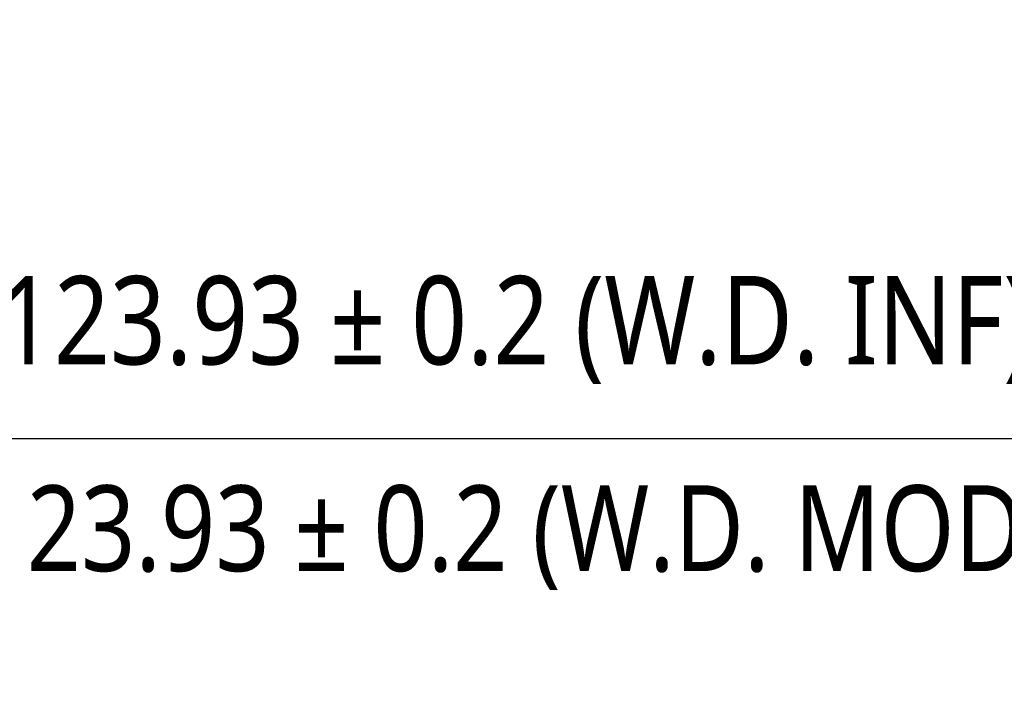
# Model space of a CAD drawing. Header units: millimetres. Extents: x 2024 to 2227, y -140 to -14.
# Tile 3 of 12: x 2097 to 2137, y -140 to -113. Entities that reach past the tile are written whole.
import ezdxf

# ---------------------------------------------------------------- set-up
doc = ezdxf.new("R2010")
doc.units = ezdxf.units.MM
doc.header["$LTSCALE"] = 0.03
doc.layers.get('0').update_dxf_attribs({"lineweight": 15})
doc.styles.get("Standard").update_dxf_attribs({"font": 'Roboto-Regular.ttf', "width": 0.85})
doc.dimstyles.new('1', dxfattribs={"dimscale": 20, "dimtxt": 0.18, "dimasz": 0.18, "dimexe": 0.18, "dimexo": 0.0625, "dimgap": 0.09, "dimtad": 1, "dimdsep": 46, "dimtxsty": 'Standard', "dimblk": 'OPEN30', "dimcen": 0.09, "dimadec": 0, "dimazin": 0, "dimtfac": 1, "dimtmove": 0, "dimatfit": 3, "dimldrblk": 'OPEN30', "dimfxl": 1, "dimtolj": 1, "dimtzin": 0, "dimarcsym": 0})

# ---------------------------------------------------------------- blocks, each defined once
blk = doc.blocks.new('_Open30')
at = {"color": 0, "linetype": 'ByBlock', "lineweight": -2}
for p, q in [((-1, 0.268), (0, 0)), ((0, 0), (-1, -0.268)), ((0, 0), (-1, 0))]:
    blk.add_line(p, q, dxfattribs=at)
blk = doc.blocks.new('*D9')
at = {"color": 0, "lineweight": -2}
for p, q in [((2055.605, -81.807), (2055.605, -133.293)), ((2179.54, -119.605), (2179.54, -133.293)), ((2059.205, -129.693), (2175.94, -129.693))]:
    blk.add_line(p, q, dxfattribs=at)
at = {"layer": 'Defpoints', "color": 0}
for p in [(2055.605, -80.557), (2179.54, -118.355), (2179.54, -129.693)]:
    blk.add_point(p, dxfattribs=at)
at = {"color": 0, "linetype": 'ByBlock', "lineweight": -2, "xscale": 3.6, "yscale": 3.6, "zscale": 3.6, "rotation": 180}
blk.add_blockref('_Open30', (2055.605, -129.693), dxfattribs=at)
at = {"color": 0, "linetype": 'ByBlock', "lineweight": -2, "xscale": 3.6, "yscale": 3.6, "zscale": 3.6}
blk.add_blockref('_Open30', (2179.54, -129.693), dxfattribs=at)
at = {"color": 0, "lineweight": 18, "insert": (2117.573, -125.281), "char_height": 3.6, "attachment_point": 5}
blk.add_mtext('\\A1;{\\A1;123.93 %%p 0.2 (\\C7;W.D. INF\\C256;)}', dxfattribs=at)

msp = doc.modelspace()

# ---------------------------------------------------------------- texts
at = {"lineweight": 18, "insert": (2095.476, -131.606), "char_height": 3.49406, "attachment_point": 1}
msp.add_mtext_dynamic_manual_height_columns('123.93 ± 0.2 (W.D. MOD)', width=843.76305, gutter_width=17.47, heights=[0], dxfattribs=at)

# ---------------------------------------------------------------- dimensions: what is measured, and where the dimension line sits
at = {"lineweight": 18}
dim = msp.add_linear_dim(base=(2179.54, -129.693), p1=(2055.605, -80.557), p2=(2179.54, -118.355), text='{\\A1;123.93 %%p 0.2 (\\C7;W.D. INF\\C256;)}', dimstyle='1', override={"dimtxsty": 'Standard', "dimtol": 1, "dimtp": 0.2, "dimtm": 0.2, "dimtdec": 3, "dimtzin": 8}, dxfattribs=at)
dim.commit()
dim.dimension.update_dxf_attribs({"geometry": '*D9', "text_midpoint": (2117.573, -129.693), "dimtype": 160})

doc.saveas('drawing.dxf')
